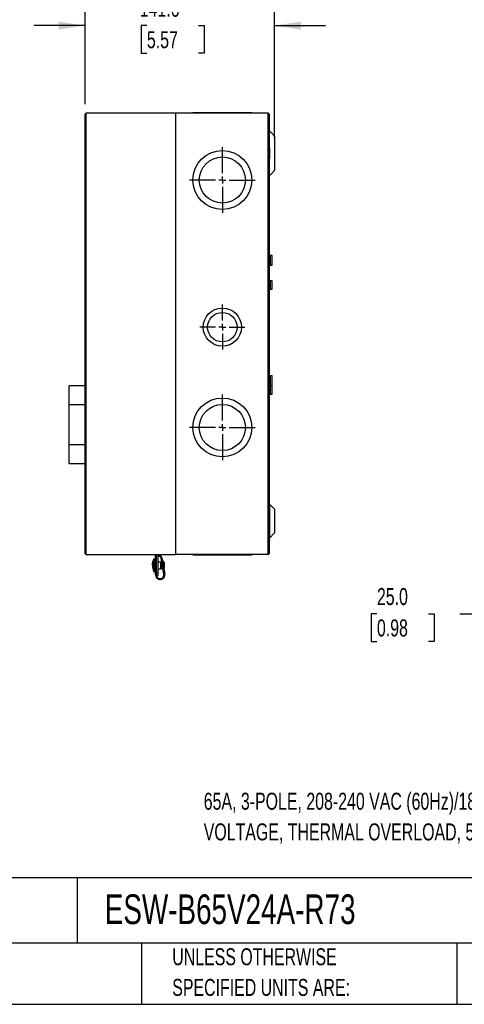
# Model space of a CAD drawing. Header units: millimetres. Extents: x 38 to 1638, y 38 to 1257.
# Tile 3 of 5: x 892 to 1224, y 38 to 774. Entities that reach past the tile are written whole.
import ezdxf

# ---------------------------------------------------------------- set-up
doc = ezdxf.new("R2010")
doc.units = ezdxf.units.MM
doc.header["$LTSCALE"] = 6
doc.linetypes.add('CENTERX2', pattern=[20.32, 12.7, -2.54, 2.54, -2.54])
doc.layers.add('CENTER', color=40, linetype='CENTERX2')
doc.layers.add('DIMENSIONS', color=140, linetype='Continuous', lineweight=25)
doc.layers.add('TEXT', color=140, linetype='Continuous', lineweight=25)
doc.styles.add('SLDTEXTSTYLE0', font='TXT', dxfattribs={"width": 0.7})
doc.dimstyles.new('SLDDIMSTYLE1', dxfattribs={"dimtxt": 12.948047, "dimasz": 19.812, "dimexe": 0, "dimexo": 0.0625, "dimgap": 3.237012, "dimtad": 0, "dimtih": 1, "dimtoh": 1, "dimdec": 1, "dimrnd": 1e-09, "dimzin": 12, "dimdsep": 46, "dimtxsty": 'SLDTEXTSTYLE0', "dimsah": 1, "dimcen": 0.09, "dimadec": 0, "dimazin": 3, "dimtfac": 1, "dimtdec": 1, "dimtmove": 0, "dimatfit": 0, "dimfxl": 0, "dimfrac": 2, "dimtolj": 1, "dimtzin": 12, "dimarcsym": 0})
doc.dimstyles.new('SLDDIMSTYLE5', dxfattribs={"dimtxt": 12.948047, "dimasz": 19.812, "dimexe": 0, "dimexo": 0.0625, "dimgap": 3.237012, "dimtad": 0, "dimtih": 1, "dimtoh": 1, "dimdec": 1, "dimrnd": 1e-09, "dimzin": 4, "dimdsep": 46, "dimtxsty": 'SLDTEXTSTYLE0', "dimsah": 1, "dimcen": 0.09, "dimadec": 0, "dimazin": 1, "dimtfac": 1, "dimtdec": 1, "dimtmove": 0, "dimatfit": 0, "dimfxl": 0, "dimfrac": 2, "dimtolj": 1, "dimtzin": 12, "dimarcsym": 0})

# ---------------------------------------------------------------- blocks, each defined once
blk = doc.blocks.new('SW_NOTE_0')
at = {"layer": 'TEXT', "color": 0, "char_height": 12.7, "attachment_point": 1, "style": 'SLDTEXTSTYLE0'}
for s, insert in [('65A, 3-POLE, 208-240 VAC (60Hz)/180-208 VAC (50Hz) COIL', (0, 16.37)), ('VOLTAGE, THERMAL OVERLOAD, 50.0-63.0A ADJUSTABLE, NEMA 1.', (0, -6.56))]:
    blk.add_mtext(s, dxfattribs=dict(at, insert=insert))
blk = doc.blocks.new('SW_NOTE_0_2')
at = {"layer": 'TEXT', "color": 0, "char_height": 12.7, "attachment_point": 1, "style": 'SLDTEXTSTYLE0'}
for s, insert in [('UNLESS OTHERWISE', (0, 16.37)), ('SPECIFIED UNITS ARE:', (0, -6.56))]:
    blk.add_mtext(s, dxfattribs=dict(at, insert=insert))
blk = doc.blocks.new('SW_NOTE_0_6')
at = {"layer": 'TEXT', "color": 0, "char_height": 12.7, "attachment_point": 1, "style": 'SLDTEXTSTYLE0'}
for s, insert in [('METRIC UNITS USED', (0, 16.37)), ('FOR PART DESIGN', (0, -6.56))]:
    blk.add_mtext(s, dxfattribs=dict(at, insert=insert))
blk = doc.blocks.new('_D_2')
at = {"layer": 'DIMENSIONS'}
for p, q in [((940.49, 711.24), (940.49, 788.95)), ((1082.09, 686.04), (1082.09, 788.95)), ((940.49, 769.9), (902.39, 769.9)), ((986.71, 769.9), (982.36, 769.9)), ((982.36, 769.9), (982.36, 749.32)), ((1025.19, 769.9), (1029.54, 769.9)), ((1029.54, 769.9), (1029.54, 749.32)), ((1082.09, 769.9), (1120.19, 769.9)), ((982.36, 749.32), (986.71, 749.32)), ((1029.54, 749.32), (1025.19, 749.32))]:
    blk.add_line(p, q, dxfattribs=at)
for points in [[(940.49, 769.9), (920.67, 772.95), (920.67, 766.85)], [(1082.09, 769.9), (1101.9, 766.85), (1101.9, 772.95)]]:
    blk.add_solid(points, dxfattribs=at)
at = {"layer": 'DIMENSIONS', "char_height": 12.7, "attachment_point": 1, "style": 'SLDTEXTSTYLE0'}
for s, insert in [('141.6', (981.33, 789.17)), ('5.57', (986.71, 765.7))]:
    blk.add_mtext(s, dxfattribs=dict(at, insert=insert))
blk = doc.blocks.new('SW_CENTERMARKSYMBOL_3')
at = {"layer": 'CENTER', "color": 0}
for p, q in [((0, 5.08), (0, 24.56)), ((-5.08, 0), (-24.56, 0)), ((0, 0), (-2.54, 0)), ((0, 0), (0, 2.54)), ((0, 0), (0, -2.54)), ((0, 0), (2.54, 0)), ((5.08, 0), (24.56, 0)), ((0, -5.08), (0, -24.56))]:
    blk.add_line(p, q, dxfattribs=at)
blk = doc.blocks.new('SW_CENTERMARKSYMBOL_4')
at = {"layer": 'CENTER', "color": 0}
for p, q in [((0, 5.08), (0, 16.82)), ((-5.08, 0), (-16.82, 0)), ((0, 0), (-2.54, 0)), ((0, 0), (0, 2.54)), ((0, 0), (0, -2.54)), ((0, 0), (2.54, 0)), ((5.08, 0), (16.82, 0)), ((0, -5.08), (0, -16.82))]:
    blk.add_line(p, q, dxfattribs=at)
blk = doc.blocks.new('SW_CENTERMARKSYMBOL_5')
at = {"layer": 'CENTER', "color": 0}
for p, q in [((0, 5.08), (0, 24.56)), ((-5.08, 0), (-24.56, 0)), ((0, 0), (-2.54, 0)), ((0, 0), (0, 2.54)), ((0, 0), (0, -2.54)), ((0, 0), (2.54, 0)), ((5.08, 0), (24.56, 0)), ((0, -5.08), (0, -24.56))]:
    blk.add_line(p, q, dxfattribs=at)
blk = doc.blocks.new('_D_8')
at = {"layer": 'DIMENSIONS'}
for p, q in [((1258.5, 399.42), (1258.5, 437.52)), ((1335.14, 399.42), (1239.45, 399.42)), ((1311.18, 374.42), (1239.45, 374.42)), ((1258.5, 330.08), (1258.5, 374.42)), ((1158.57, 330.08), (1154.23, 330.08)), ((1154.23, 330.08), (1154.23, 309.5)), ((1197.05, 330.08), (1201.4, 330.08)), ((1201.4, 330.08), (1201.4, 309.5)), ((1220.4, 330.08), (1258.5, 330.08)), ((1154.23, 309.5), (1158.57, 309.5)), ((1201.4, 309.5), (1197.05, 309.5))]:
    blk.add_line(p, q, dxfattribs=at)
for points in [[(1258.5, 399.42), (1261.55, 419.23), (1255.45, 419.23)], [(1258.5, 374.42), (1255.45, 354.61), (1261.55, 354.61)]]:
    blk.add_solid(points, dxfattribs=at)
at = {"layer": 'DIMENSIONS', "char_height": 12.7, "attachment_point": 1, "style": 'SLDTEXTSTYLE0'}
for s, insert in [('25.0', (1158.57, 349.35)), ('0.98', (1158.57, 325.87))]:
    blk.add_mtext(s, dxfattribs=dict(at, insert=insert))

msp = doc.modelspace()

# ---------------------------------------------------------------- linework, layer by layer
for p, q in [((940.49, 375.22), (940.49, 703.62)), ((941.29, 374.42), (941.29, 704.42)), ((1008.19, 704.42), (941.29, 704.42)), ((1008.19, 704.42), (1008.19, 374.42)), ((1077.29, 704.42), (1008.19, 704.42)), ((1021.09, 704.72), (1021.09, 704.42)), ((1028.84, 704.72), (1021.09, 704.72)), ((1028.84, 704.72), (1028.84, 704.42)), ((1057.34, 704.72), (1028.84, 704.72)), ((1057.34, 704.42), (1057.34, 704.72)), ((1065.09, 704.72), (1057.34, 704.72)), ((1065.09, 704.42), (1065.09, 704.72)), ((1077.29, 374.42), (1077.29, 704.42)), ((1078.09, 703.62), (1078.09, 375.22)), ((1078.32, 691.1), (1078.23, 691.05)), ((1078.09, 678.42), (1078.32, 678.42)), ((1078.32, 678.42), (1078.32, 670.42)), ((1082.09, 678.42), (1082.09, 670.42)), ((1078.09, 670.42), (1078.32, 670.42)), ((1078.23, 657.78), (1078.32, 657.74)), ((1080.19, 597.94), (1078.89, 597.94)), ((1078.89, 597.94), (1078.89, 594.42)), ((1080.19, 594.42), (1080.19, 597.94)), ((1078.89, 594.42), (1078.89, 590.89)), ((1078.89, 590.89), (1080.19, 590.89)), ((1080.19, 590.89), (1080.19, 594.42)), ((1080.19, 578.97), (1078.89, 578.97)), ((1078.89, 578.97), (1078.89, 575.92)), ((1078.89, 575.92), (1078.89, 572.87)), ((1080.19, 575.92), (1080.19, 578.97)), ((1080.19, 572.87), (1080.19, 575.92)), ((1078.89, 572.87), (1080.19, 572.87)), ((1080.19, 507.94), (1078.89, 507.94)), ((1078.89, 507.94), (1078.89, 504.42)), ((1078.89, 504.42), (1078.89, 500.89)), ((1078.89, 500.89), (1080.19, 500.89)), ((1080.19, 504.42), (1080.19, 507.94)), ((1080.19, 500.89), (1080.19, 504.42)), ((940.49, 500.42), (928.69, 500.42)), ((928.69, 486.52), (928.69, 500.42)), ((1080.19, 500.47), (1078.89, 500.47)), ((1078.89, 500.47), (1078.89, 497.42)), ((1078.89, 497.42), (1078.89, 494.37)), ((1078.89, 494.37), (1080.19, 494.37)), ((1080.19, 497.42), (1080.19, 500.47)), ((1080.19, 494.37), (1080.19, 497.42)), ((928.69, 456.32), (928.69, 486.52)), ((928.69, 486.52), (940.49, 486.52)), ((928.69, 442.42), (928.69, 456.32)), ((940.49, 456.32), (928.69, 456.32)), ((928.69, 442.42), (940.49, 442.42)), ((1082.09, 408.33), (1078.32, 412.09)), ((1078.32, 412.09), (1078.32, 386.74)), ((1082.09, 408.33), (1082.09, 390.51)), ((1078.32, 386.74), (1082.09, 390.51)), ((941.29, 374.42), (1008.19, 374.42)), ((991.8, 370.67), (991.49, 369.78)), ((991.86, 370.82), (991.86, 370.84)), ((992.49, 371.03), (992.49, 370.98)), ((993.25, 368.82), (992.89, 368.82)), ((993.25, 359.12), (993.25, 373.72)), ((993.25, 373.72), (993.89, 373.72)), ((993.89, 360.82), (993.89, 374.42)), ((995.09, 360.82), (995.09, 374.42)), ((996.91, 368.82), (995.09, 368.82)), ((996.99, 368.89), (996.91, 368.82)), ((996.91, 368.82), (996.91, 366.32)), ((997.06, 368.82), (996.99, 368.89)), ((996.99, 368.89), (996.99, 363.74)), ((997.49, 368.82), (997.06, 368.82)), ((997.06, 368.82), (997.06, 366.32)), ((999.37, 359.58), (997.29, 371.85)), ((997.49, 368.82), (997.49, 366.32)), ((997.82, 368.7), (997.49, 368.7)), ((997.92, 371.95), (1000, 359.69)), ((998.69, 368.7), (998.47, 368.7)), ((998.84, 369.31), (998.69, 368.7)), ((998.69, 367.42), (998.69, 368.7)), ((998.84, 369.26), (998.84, 369.31)), ((998.84, 366.55), (998.84, 369.26)), ((998.99, 369.3), (998.99, 369.33)), ((999.84, 368.32), (999.14, 369.31)), ((999.14, 369.31), (999.14, 369.26)), ((999.14, 369.26), (999.14, 364.74)), ((999.84, 364.32), (999.84, 368.32)), ((1077.29, 374.42), (1008.19, 374.42)), ((1021.09, 374.42), (1021.09, 374.12)), ((1021.09, 374.12), (1028.84, 374.12)), ((1028.84, 374.42), (1028.84, 374.12)), ((1028.84, 374.12), (1043.09, 374.12)), ((1043.09, 374.12), (1057.34, 374.12)), ((1057.34, 374.12), (1057.34, 374.42)), ((1057.34, 374.12), (1065.09, 374.12)), ((1065.09, 374.12), (1065.09, 374.42)), ((991.5, 362.83), (991.86, 361.79)), ((992.89, 363.82), (993.25, 363.82)), ((993.89, 360.82), (995.09, 360.82)), ((993.89, 358.82), (993.89, 360.82)), ((995.09, 363.82), (996.91, 363.82)), ((995.09, 358.82), (995.09, 360.82)), ((996.91, 366.32), (996.91, 363.82)), ((996.91, 363.82), (996.99, 363.74)), ((996.99, 363.74), (997.06, 363.82)), ((997.06, 366.32), (997.06, 363.82)), ((997.06, 363.82), (997.49, 363.82)), ((997.49, 366.32), (997.49, 363.82)), ((997.49, 363.94), (998.63, 363.94)), ((999.33, 363.6), (999.84, 364.32)), ((993.89, 358.82), (995.09, 358.82))]:
    msp.add_line(p, q)
for centre, radius in [((1043.09, 654.42), 22.02), ((1043.09, 654.42), 17.24), ((1043.09, 544.42), 14.28), ((1043.09, 544.42), 11.01), ((1043.09, 469.42), 22.02), ((1043.09, 469.42), 17.24)]:
    msp.add_circle(centre, radius)
for centre, radius, start, end in [((941.29, 703.62), 0.8, 90, 180), ((1077.29, 703.62), 0.8, 0, 90), ((1078.89, 598.74), 0.8, 180, 270), ((1078.89, 590.09), 0.8, 90, 180), ((1078.89, 579.77), 0.8, 180, 270), ((1078.89, 572.07), 0.8, 90, 180), ((1078.89, 508.74), 0.8, 180, 270), ((1078.89, 501.27), 0.8, 180, 270), ((1078.89, 500.09), 0.8, 90, 132.74557), ((1078.89, 493.57), 0.8, 90, 180), ((1078.89, 412.66), 0.8, 180, 225), ((1078.89, 386.18), 0.8, 135, 180), ((941.29, 375.22), 0.8, 180, 270), ((995.95, 371.62), 2, 9.62573, 115.46756), ((995.95, 371.62), 1.36, 9.62573, 129.22393), ((1077.29, 375.22), 0.8, 270, 0), ((996.65, 359.12), 3.4, 180, 9.62573), ((996.65, 359.12), 2.76, 186.24013, 9.62573)]:
    msp.add_arc(centre, radius, start, end)
for points, knots in [([(1082.09, 687.33), (1081.46, 687.96), (1080.2, 689.21), (1078.95, 690.47), (1078.32, 691.1)], [0, 0, 0, 0, 0.4999999, 1, 1, 1, 1]), ([(1082.09, 687.21), (1082.09, 687.24), (1082.09, 687.34), (1082.09, 686.45), (1082.09, 684.67), (1082.09, 682.12), (1082.09, 679.9), (1082.09, 678.66), (1082.09, 678.42)], [0, 0, 0, 0, 0.08973, 0.304025, 0.518352, 0.732878, 0.947556, 1, 1, 1, 1]), ([(1078.32, 657.74), (1078.32, 657.74), (1078.32, 658.42), (1078.32, 661.32), (1078.32, 665.56), (1078.32, 668.81), (1078.32, 670.42)], [0.7016302, 0.7016302, 0.7016302, 0.7016302, 0.7520369, 0.8024443, 0.8528516, 0.903259, 0.903259, 0.903259, 0.903259]), ([(1082.09, 670.42), (1082.09, 669.89), (1082.09, 668.82), (1082.09, 666.82), (1082.09, 664.57), (1082.09, 662.63), (1082.09, 661.58), (1082.09, 661.62), (1082.09, 661.63)], [0, 0, 0, 0, 0.1133135, 0.2303746, 0.4455594, 0.6603816, 0.8752166, 1, 1, 1, 1]), ([(1078.32, 657.74), (1078.95, 658.37), (1080.2, 659.62), (1081.46, 660.88), (1082.09, 661.51)], [0, 0, 0, 0, 0.5000001, 1, 1, 1, 1]), ([(990.92, 366.32), (990.92, 366.46), (990.9, 367.2), (991.05, 368.34), (991.39, 369.71), (991.7, 370.46), (991.86, 370.84)], [0, 0, 0, 0, 0.0906, 0.473288, 0.734918, 1, 1, 1, 1]), ([(991.86, 370.62), (991.55, 369.92), (991.31, 369.2), (990.99, 367.7), (990.91, 366.95), (990.91, 365.43), (990.99, 364.67), (991.31, 363.2), (991.55, 362.48), (991.86, 361.79)], [0, 0, 0, 0, 0.25, 0.25, 0.5, 0.5, 0.75, 0.75, 1, 1, 1, 1]), ([(992.49, 371.06), (992.37, 371.06), (992.15, 371.04), (991.96, 370.91), (991.86, 370.85)], [0, 0, 0, 0, 0.5, 1, 1, 1, 1]), ([(991.86, 370.62), (991.86, 370.49), (991.86, 370.19), (991.86, 369.4), (991.86, 368.3), (991.86, 366.94), (991.86, 365.45), (991.86, 364.05), (991.86, 362.94), (991.86, 362.2), (991.86, 361.84), (991.86, 361.82), (991.86, 361.82)], [0, 0, 0, 0, 0.084403, 0.184934, 0.286726, 0.398983, 0.517313, 0.635643, 0.747901, 0.849692, 0.950223, 1, 1, 1, 1]), ([(992.89, 370.98), (992.82, 371.01), (992.69, 371.05), (992.56, 371.06), (992.49, 371.06)], [0, 0, 0, 0, 0.5, 1, 1, 1, 1]), ([(992.49, 370.98), (992.49, 370.86), (992.49, 370.59), (992.49, 369.65), (992.49, 368.39), (992.49, 366.97), (992.49, 365.41), (992.49, 363.94), (992.49, 362.77), (992.49, 361.94), (992.49, 361.55), (992.49, 361.6), (992.49, 361.6)], [0, 0, 0, 0, 0.097398, 0.220597, 0.317994, 0.425407, 0.538629, 0.651851, 0.759263, 0.856661, 0.97986, 1, 1, 1, 1]), ([(992.89, 370.9), (992.89, 370.81), (992.89, 370.58), (992.89, 369.77), (992.89, 368.5), (992.89, 366.98), (992.89, 365.38), (992.89, 363.89), (992.89, 362.68), (992.89, 361.85), (992.89, 361.72), (992.89, 361.66)], [0, 0, 0, 0, 0.07884, 0.19445, 0.31006, 0.425669, 0.541279, 0.656889, 0.772499, 0.888109, 1, 1, 1, 1]), ([(998.99, 369.3), (998.99, 369.25), (998.99, 369.17), (998.99, 368.86), (998.99, 368.64), (998.99, 368.18), (998.99, 368), (998.99, 367.61), (998.99, 367.39), (998.99, 366.92), (998.99, 366.67), (998.99, 366.16), (998.99, 365.91), (998.99, 365.65)], [0, 0, 0, 0, 0.25, 0.25, 0.5, 0.5, 0.625, 0.625, 0.75, 0.75, 0.875, 0.875, 1, 1, 1, 1]), ([(991.86, 361.79), (991.96, 361.73), (992.15, 361.6), (992.37, 361.58), (992.49, 361.57)], [0, 0, 0, 0, 0.5, 1, 1, 1, 1]), ([(992.49, 361.57), (992.56, 361.57), (992.69, 361.58), (992.82, 361.63), (992.89, 361.65)], [0, 0, 0, 0, 0.5, 1, 1, 1, 1])]:
    msp.add_open_spline(points, degree=3, knots=knots)
for points in [[(1078.32, 678.42), (1078.32, 680.03), (1078.32, 683.28), (1078.32, 687.52), (1078.32, 690.41), (1078.32, 691.1), (1078.32, 691.1)], [(991.86, 370.84), (991.93, 370.89), (992.01, 370.94), (992.09, 370.97)], [(992.09, 370.76), (992.01, 370.73), (991.93, 370.68), (991.86, 370.62)], [(992.49, 370.98), (992.35, 370.98), (992.21, 370.95), (992.09, 370.9)], [(992.09, 370.97), (992.09, 370.96), (992.09, 370.93), (992.09, 370.9)], [(992.09, 370.9), (992.09, 370.87), (992.09, 370.82), (992.09, 370.76)], [(992.89, 370.9), (992.76, 370.95), (992.62, 370.98), (992.49, 370.98)], [(998.99, 369.36), (998.96, 369.36), (998.91, 369.35), (998.86, 369.33), (998.84, 369.31)], [(998.99, 369.3), (998.93, 369.3), (998.88, 369.29), (998.84, 369.26)], [(999.14, 369.31), (999.12, 369.32), (999.07, 369.35), (999.01, 369.36), (998.99, 369.36)], [(999.14, 369.26), (999.1, 369.29), (999.04, 369.3), (998.99, 369.3)]]:
    msp.add_open_spline(points, degree=3)
at = {"layer": 'TEXT'}
for p, q in [((1638.3, 132.76), (38.1, 132.76)), ((934.55, 132.76), (934.55, 83.82)), ((1638.3, 83.82), (38.1, 83.82)), ((982.68, 83.82), (982.68, 38.1)), ((1218.15, 83.82), (1218.15, 38.1)), ((38.1, 38.1), (1638.3, 38.1))]:
    msp.add_line(p, q, dxfattribs=at)

# ---------------------------------------------------------------- block references
at = {"layer": 'CENTER'}
for name, p in [('SW_CENTERMARKSYMBOL_5', (1043.09, 654.42)), ('SW_CENTERMARKSYMBOL_4', (1043.09, 544.42)), ('SW_CENTERMARKSYMBOL_3', (1043.09, 469.42))]:
    msp.add_blockref(name, p, dxfattribs=at)
at = {"layer": 'TEXT'}
for name, p in [('SW_NOTE_0', (1029.18, 179.93)), ('SW_NOTE_0_6', (765.63, 64.93)), ('SW_NOTE_0_2', (1005.65, 63.64))]:
    msp.add_blockref(name, p, dxfattribs=at)

# ---------------------------------------------------------------- texts
at = {"layer": 'TEXT', "insert": (955.25, 120.3), "char_height": 22.225, "attachment_point": 1, "style": 'SLDTEXTSTYLE0'}
msp.add_mtext('ESW-B65V24A-R73', dxfattribs=at)

# ---------------------------------------------------------------- dimensions: what is measured, and where the dimension line sits
at = {"layer": 'DIMENSIONS'}
dim = msp.add_linear_dim(base=(940.49, 769.9), p1=(1082.09, 678.42), p2=(940.49, 703.62), dimstyle='SLDDIMSTYLE1', dxfattribs=at)
dim.commit()
dim.dimension.update_dxf_attribs({"geometry": '_D_2', "text_midpoint": (1005.95, 769.9), "dimtype": 160})
dim = msp.add_linear_dim(base=(1258.5, 374.42), p1=(1342.76, 399.42), p2=(1318.8, 374.42), angle=90, dimstyle='SLDDIMSTYLE5', dxfattribs=at)
dim.commit()
dim.dimension.update_dxf_attribs({"geometry": '_D_8', "text_midpoint": (1258.5, 330.08), "dimtype": 160})

doc.saveas('drawing.dxf')
